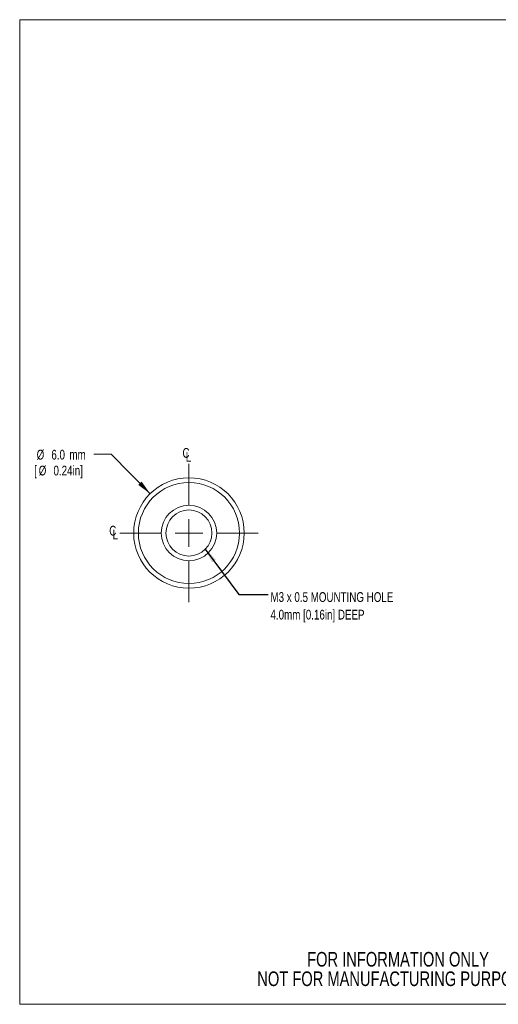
# Model space of a CAD drawing. Header units: millimetres. Extents: x 2 to 278, y 1 to 215.
# Tile 1 of 3: x 2 to 105, y 1 to 215. Entities that reach past the tile are written whole.
import ezdxf

# ---------------------------------------------------------------- set-up
doc = ezdxf.new("R2010")
doc.units = ezdxf.units.MM
doc.styles.add('SLDTEXTSTYLE0', font='TXT', dxfattribs={"width": 0.75})
doc.dimstyles.new('SLDDIMSTYLE0', dxfattribs={"dimtxt": 2.116667, "dimasz": 3.175, "dimexe": 0, "dimexo": 0.0625, "dimgap": 0.529167, "dimtad": 0, "dimtih": 1, "dimtoh": 1, "dimdec": 1, "dimlfac": 0.25, "dimrnd": 1e-09, "dimzin": 4, "dimdsep": 46, "dimtxsty": 'SLDTEXTSTYLE0', "dimsah": 1, "dimcen": 0, "dimadec": 0, "dimazin": 1, "dimtfac": 1, "dimtdec": 1, "dimtofl": 0, "dimtmove": 0, "dimatfit": 3, "dimfxl": 1, "dimfrac": 2, "dimtolj": 1, "dimtzin": 12, "dimarcsym": 0})
doc.dimstyles.new('SLDDIMSTYLE1', dxfattribs={"dimtxt": 0.18, "dimasz": 3.175, "dimexe": 0, "dimexo": 0.0625, "dimgap": 0, "dimtad": 0, "dimtih": 1, "dimtoh": 1, "dimdec": 0, "dimrnd": 1e-09, "dimzin": 0, "dimdsep": 46, "dimtxsty": 'Standard', "dimsah": 1, "dimcen": 0.09, "dimadec": 0, "dimazin": 0, "dimtfac": 3.175, "dimtdec": 0, "dimtofl": 0, "dimtmove": 0, "dimatfit": 3, "dimfxl": 1, "dimfrac": 2, "dimtolj": 1, "dimtzin": 0, "dimarcsym": 0})

# ---------------------------------------------------------------- blocks, each defined once
blk = doc.blocks.new('SW_SYMBOL_MOD_CL')
at = {"color": 0, "linetype": 'Continuous', "lineweight": 0, "char_height": 783, "attachment_point": 5, "style": 'SLDTEXTSTYLE0'}
for s, insert in [('C', (400, 600)), ('L', (600, 300))]:
    blk.add_mtext(s, dxfattribs=dict(at, insert=insert))
blk = doc.blocks.new('SW_NOTE_2')
at = {"color": 0, "linetype": 'Continuous', "lineweight": 0, "char_height": 3.175, "attachment_point": 2, "style": 'SLDTEXTSTYLE0'}
for s, insert in [('FOR INFORMATION ONLY', (25.05, 4.09)), ('NOT FOR MANUFACTURING PURPOSES', (25.38, -0.14))]:
    blk.add_mtext(s, dxfattribs=dict(at, insert=insert))
blk = doc.blocks.new('_D')
at = {"color": 7, "linetype": 'Continuous', "lineweight": 0}
for p, q in [((21.46, 120.32), (17.65, 120.32)), ((29.89, 111.75), (21.46, 120.32))]:
    blk.add_line(p, q, dxfattribs=at)
blk.add_solid([(29.89, 111.75), (28.03, 114.37), (27.3, 113.66)], dxfattribs=at)
at = {"color": 7, "linetype": 'Continuous', "lineweight": 0, "attachment_point": 1, "style": 'SLDTEXTSTYLE0'}
for s, insert, char_height in [('%%c', (5.26, 121.28), 2.117), ('6.0', (8.45, 121.28), 2.117), ('mm', (12.36, 121.28), 2.117), ('[', (4.72, 117.83), 2.12), ('%%c', (5.71, 117.83), 2.117), ('0.24in]', (8.91, 117.83), 2.117)]:
    blk.add_mtext(s, dxfattribs=dict(at, insert=insert, char_height=char_height))
blk = doc.blocks.new('SW_NOTE_4')
at = {"color": 0, "linetype": 'Continuous', "lineweight": 0, "char_height": 2.1167, "attachment_point": 1, "style": 'SLDTEXTSTYLE0'}
for s, insert in [('M3 x 0.5 MOUNTING HOLE', (0.53, 0.5)), ('4.0mm [0.16in] DEEP', (0.53, -3.32))]:
    blk.add_mtext(s, dxfattribs=dict(at, insert=insert))
blk = doc.blocks.new('SW_CENTERMARKSYMBOL_0')
at = {"color": 0, "linetype": 'Continuous', "lineweight": 0}
for p, q in [((0, 6), (0, 14.9888)), ((0, 0), (0, 3)), ((-6, 0), (-14.9888, 0)), ((0, 0), (-3, 0)), ((0, 0), (0, -3)), ((0, 0), (3, 0)), ((6, 0), (14.9888, 0)), ((0, -6), (0, -14.9888))]:
    blk.add_line(p, q, dxfattribs=at)

msp = doc.modelspace()

# ---------------------------------------------------------------- linework, layer by layer
at = {"color": 7, "linetype": 'Continuous', "lineweight": 0}
for p, q in [((1.58, 214.65), (277.99, 214.65)), ((1.58, 214.65), (1.58, 0.9)), ((277.99, 0.9), (1.58, 0.9))]:
    msp.add_line(p, q, dxfattribs=at)
for radius in [11.99, 10.97, 6.02, 5]:
    msp.add_circle((38.3, 103.21), radius, dxfattribs=at)

# ---------------------------------------------------------------- block references
at = {"color": 7, "linetype": 'Continuous', "lineweight": 0, "xscale": 0.0027037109, "yscale": 0.0027037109, "zscale": 0.0027037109}
for p in [(36.58, 118.96), (20.69, 102.08)]:
    msp.add_blockref('SW_SYMBOL_MOD_CL', p, dxfattribs=at)
at = {"color": 7, "linetype": 'Continuous', "lineweight": 0}
for name, p in [('SW_CENTERMARKSYMBOL_0', (38.3, 103.21)), ('SW_NOTE_4', (55.46, 89.87)), ('SW_NOTE_2', (58.62, 8.18))]:
    msp.add_blockref(name, p, dxfattribs=at)

# ---------------------------------------------------------------- dimensions: what is measured, and where the dimension line sits
dim = msp.add_diameter_dim_2p(p1=(46.71, 94.66), p2=(29.89, 111.75), text='<>mm\\P[%%c0.24in]', dimstyle='SLDDIMSTYLE0', dxfattribs=at)
dim.commit()
dim.dimension.update_dxf_attribs({"geometry": '_D', "text_midpoint": (11.19, 120.32), "dimtype": 163})

# ---------------------------------------------------------------- leaders
msp.add_leader([(41.85, 99.68), (49.11, 89.87), (55.46, 89.87)], dimstyle='SLDDIMSTYLE1', dxfattribs=at)

doc.saveas('drawing.dxf')
